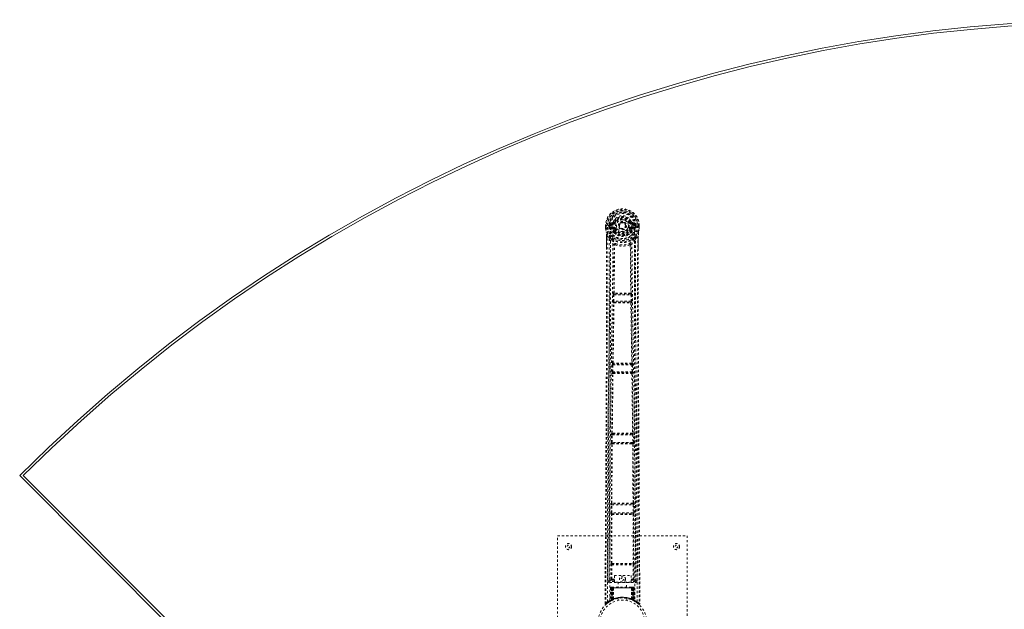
# Model space of a CAD drawing. Header units: inches. Extents: x 15 to 117, y 35 to 81.
# Tile 2 of 5: x 15 to 61, y 54 to 81. Entities that reach past the tile are written whole.
import ezdxf

# ---------------------------------------------------------------- set-up
doc = ezdxf.new("R2010")
doc.units = ezdxf.units.IN
doc.header["$MEASUREMENT"] = 0
doc.linetypes.add('SLD-Dashed', pattern=[0.075, 0.05, -0.025])
doc.linetypes.add('SLD-Solid', pattern=[0])

msp = doc.modelspace()

# ---------------------------------------------------------------- linework, layer by layer
at = {"color": 7, "linetype": 'SLD-Dashed', "lineweight": 0}
for p, q in [((42.506, 71.779), (42.506, 71.702)), ((42.51, 71.779), (42.506, 71.779)), ((42.506, 71.701), (42.506, 71.702)), ((42.507, 71.78), (42.507, 71.7)), ((42.507, 71.655), (42.507, 71.65)), ((42.563, 71.779), (42.51, 71.779)), ((42.535, 71.779), (42.536, 71.702)), ((42.586, 71.779), (42.563, 71.779)), ((42.731, 71.78), (42.586, 71.779)), ((42.657, 71.707), (42.657, 71.779)), ((42.687, 71.707), (42.657, 71.706)), ((42.657, 71.706), (42.657, 71.707)), ((42.692, 71.779), (42.686, 71.779)), ((42.686, 71.779), (42.687, 71.708)), ((42.687, 71.707), (42.693, 71.687)), ((42.692, 71.703), (42.692, 71.779)), ((42.693, 71.687), (42.692, 71.703)), ((42.699, 71.665), (42.701, 71.661)), ((42.702, 71.661), (42.711, 71.651)), ((42.828, 71.926), (42.71, 71.902)), ((42.827, 71.63), (42.711, 71.651)), ((42.727, 71.714), (42.727, 71.684)), ((42.727, 71.714), (42.856, 71.714)), ((42.856, 71.659), (42.727, 71.684)), ((42.727, 71.684), (42.856, 71.684)), ((42.731, 71.78), (42.731, 71.78)), ((42.74, 71.866), (42.856, 71.886)), ((42.74, 71.866), (42.74, 71.836)), ((42.856, 71.866), (42.74, 71.866)), ((42.856, 71.836), (42.74, 71.836)), ((42.856, 71.886), (42.856, 71.866)), ((42.856, 71.836), (42.856, 71.866)), ((42.856, 71.714), (42.856, 71.684)), ((42.856, 71.659), (42.856, 71.684)), ((42.911, 71.618), (42.9, 71.637)), ((42.938, 71.629), (42.911, 71.618)), ((42.911, 71.618), (42.952, 71.531)), ((42.916, 71.93), (42.938, 71.92)), ((43.441, 71.785), (43.442, 71.775)), ((43.442, 71.775), (43.441, 71.76)), ((43.618, 71.531), (43.659, 71.618)), ((43.632, 71.92), (43.654, 71.93)), ((43.659, 71.618), (43.632, 71.629)), ((43.709, 71.953), (43.654, 71.93)), ((43.654, 71.93), (43.657, 71.923)), ((43.672, 71.514), (43.716, 71.607)), ((43.714, 71.886), (43.83, 71.866)), ((43.714, 71.886), (43.714, 71.866)), ((43.83, 71.866), (43.714, 71.866)), ((43.714, 71.836), (43.714, 71.866)), ((43.83, 71.836), (43.714, 71.836)), ((43.714, 71.714), (43.714, 71.684)), ((43.714, 71.714), (43.843, 71.714)), ((43.843, 71.684), (43.714, 71.659)), ((43.714, 71.659), (43.714, 71.684)), ((43.714, 71.684), (43.843, 71.684)), ((43.861, 71.902), (43.742, 71.926)), ((43.743, 71.63), (43.859, 71.651)), ((43.83, 71.836), (43.83, 71.866)), ((43.839, 71.78), (43.839, 71.78)), ((43.839, 71.78), (44.008, 71.779)), ((43.843, 71.684), (43.843, 71.714)), ((43.869, 71.662), (43.859, 71.651)), ((43.859, 71.651), (43.859, 71.651)), ((43.859, 71.651), (43.859, 71.651)), ((43.869, 71.662), (43.872, 71.665)), ((43.869, 71.662), (43.869, 71.662)), ((43.878, 71.703), (43.879, 71.779)), ((43.883, 71.707), (43.878, 71.687)), ((43.878, 71.687), (43.878, 71.703)), ((43.879, 71.779), (43.884, 71.779)), ((43.879, 71.779), (43.879, 71.779)), ((43.883, 71.707), (43.88, 71.681)), ((43.884, 71.708), (43.884, 71.779)), ((43.913, 71.706), (43.884, 71.707)), ((43.914, 71.779), (43.913, 71.706)), ((43.913, 71.706), (43.913, 71.706)), ((44.008, 71.779), (44.061, 71.779)), ((44.035, 71.702), (44.035, 71.779)), ((44.065, 71.779), (44.061, 71.779)), ((44.063, 71.701), (44.063, 71.78)), ((44.063, 71.655), (44.063, 71.65)), ((44.065, 71.779), (44.064, 71.701)), ((44.064, 71.701), (44.064, 71.701)), ((42.538, 71.478), (42.535, 71.495)), ((42.549, 70.674), (42.549, 71.282)), ((42.579, 71.281), (42.675, 71.166)), ((42.899, 71.476), (42.899, 71.514)), ((42.915, 71.433), (42.903, 71.452)), ((42.922, 71.517), (42.922, 71.479)), ((43.648, 71.479), (43.648, 71.517)), ((43.667, 71.452), (43.655, 71.433)), ((43.672, 71.476), (43.672, 71.514)), ((43.895, 71.166), (43.992, 71.281)), ((44.021, 71.282), (44.021, 70.707)), ((42.878, 68.65), (42.898, 70.87)), ((42.894, 70.887), (42.894, 70.887)), ((42.901, 68.653), (42.921, 70.873)), ((42.921, 70.874), (42.921, 70.873)), ((43.649, 70.873), (43.649, 70.874)), ((43.649, 70.873), (43.669, 68.653)), ((43.693, 68.65), (43.673, 70.87)), ((43.677, 70.887), (43.677, 70.888)), ((42.852, 68.279), (42.86, 68.574)), ((42.86, 68.574), (42.862, 68.602)), ((42.874, 68.649), (42.878, 68.65)), ((42.882, 68.279), (42.89, 68.573)), ((42.89, 68.573), (43.68, 68.573)), ((42.903, 68.618), (42.907, 68.619)), ((43.667, 68.618), (42.903, 68.618)), ((43.663, 68.647), (43.663, 68.647)), ((43.663, 68.619), (43.667, 68.618)), ((43.68, 68.573), (43.688, 68.279)), ((43.697, 68.649), (43.693, 68.65)), ((43.71, 68.574), (43.708, 68.602)), ((43.718, 68.279), (43.71, 68.574)), ((42.872, 68.201), (42.861, 68.205)), ((43.688, 68.279), (42.882, 68.279)), ((42.901, 68.23), (42.89, 68.234)), ((42.89, 68.234), (43.68, 68.234)), ((43.68, 68.234), (43.669, 68.23)), ((43.67, 68.207), (43.67, 68.207)), ((43.699, 68.201), (43.709, 68.205)), ((42.811, 65.013), (42.819, 65.34)), ((42.828, 65.415), (42.831, 65.416)), ((42.841, 65.012), (42.848, 65.34)), ((42.848, 65.34), (43.722, 65.34)), ((42.858, 65.384), (42.86, 65.386)), ((43.712, 65.384), (42.858, 65.384)), ((43.71, 65.386), (43.712, 65.384)), ((43.722, 65.34), (43.729, 65.012)), ((43.742, 65.415), (43.74, 65.416)), ((43.759, 65.013), (43.752, 65.34)), ((42.792, 62.178), (42.824, 64.935)), ((42.814, 62.18), (42.846, 64.937)), ((42.824, 64.935), (42.817, 64.938)), ((43.729, 65.012), (42.841, 65.012)), ((42.854, 64.964), (42.847, 64.967)), ((42.847, 64.967), (43.723, 64.967)), ((43.723, 64.967), (43.717, 64.964)), ((43.724, 64.937), (43.756, 62.18)), ((43.747, 64.935), (43.753, 64.938)), ((43.778, 62.178), (43.747, 64.935)), ((42.777, 61.75), (42.782, 62.103)), ((42.79, 62.178), (42.792, 62.178)), ((42.807, 61.75), (42.812, 62.102)), ((42.812, 62.102), (43.758, 62.102)), ((42.82, 62.147), (42.822, 62.148)), ((43.75, 62.147), (42.82, 62.147)), ((42.826, 62.148), (42.826, 62.148)), ((43.744, 62.148), (43.744, 62.148)), ((43.749, 62.148), (43.75, 62.147)), ((43.758, 62.102), (43.764, 61.75)), ((43.78, 62.178), (43.778, 62.178)), ((43.793, 61.75), (43.788, 62.103)), ((42.773, 58.937), (42.787, 61.673)), ((42.787, 61.673), (42.783, 61.675)), ((42.794, 58.938), (42.81, 61.674)), ((43.764, 61.75), (42.807, 61.75)), ((42.817, 61.702), (42.813, 61.705)), ((42.813, 61.705), (43.758, 61.705)), ((42.821, 61.702), (42.821, 61.702)), ((43.749, 61.702), (43.749, 61.702)), ((43.758, 61.705), (43.753, 61.702)), ((43.761, 61.674), (43.776, 58.938)), ((43.783, 61.673), (43.787, 61.675)), ((43.798, 58.937), (43.783, 61.673)), ((42.76, 58.491), (42.763, 58.861)), ((42.763, 58.861), (42.793, 58.861)), ((42.771, 58.936), (42.773, 58.937)), ((42.79, 58.491), (42.793, 58.861)), ((42.793, 58.861), (43.778, 58.861)), ((42.801, 58.906), (42.802, 58.907)), ((43.769, 58.906), (42.801, 58.906)), ((42.807, 58.907), (42.807, 58.907)), ((43.764, 58.907), (43.764, 58.907)), ((43.768, 58.907), (43.769, 58.906)), ((43.778, 58.861), (43.78, 58.491)), ((43.799, 58.936), (43.798, 58.937)), ((43.81, 58.491), (43.807, 58.861)), ((42.771, 58.414), (42.767, 58.416)), ((42.769, 56.157), (42.771, 58.414)), ((43.78, 58.491), (42.79, 58.491)), ((42.791, 56.158), (42.793, 58.415)), ((42.801, 58.444), (42.797, 58.446)), ((42.797, 58.446), (43.773, 58.446)), ((42.805, 58.443), (42.805, 58.443)), ((43.766, 58.443), (43.765, 58.443)), ((43.773, 58.446), (43.769, 58.444)), ((43.777, 58.415), (43.779, 56.158)), ((43.799, 58.414), (43.803, 58.416)), ((43.801, 56.157), (43.799, 58.414)), ((40.285, 57.426), (46.285, 57.426)), ((40.285, 49.426), (40.285, 57.426)), ((46.285, 57.426), (46.285, 49.426)), ((42.759, 55.422), (42.76, 56.082)), ((42.769, 56.157), (42.769, 56.157)), ((42.788, 55.422), (42.79, 56.082)), ((42.79, 56.082), (43.78, 56.082)), ((42.798, 56.127), (42.799, 56.127)), ((42.798, 56.127), (43.772, 56.127)), ((43.772, 56.127), (43.772, 56.127)), ((43.78, 56.082), (43.782, 55.422)), ((43.802, 56.157), (43.801, 56.157)), ((43.812, 55.422), (43.81, 56.082)), ((42.605, 55.351), (42.665, 55.35)), ((42.665, 55.354), (42.665, 55.353)), ((42.665, 55.35), (42.667, 55.339)), ((42.666, 55.349), (42.667, 55.339)), ((42.695, 55.32), (42.695, 55.26)), ((42.917, 55.32), (42.695, 55.32)), ((42.695, 55.26), (43.876, 55.26)), ((42.787, 55.377), (42.917, 55.377)), ((42.917, 55.422), (42.788, 55.422)), ((42.917, 55.597), (43.686, 55.597)), ((42.917, 55.283), (42.917, 55.597)), ((43.686, 55.283), (42.917, 55.283)), ((43.09, 55.283), (43.09, 55.051)), ((43.48, 55.051), (43.48, 55.283)), ((43.686, 55.597), (43.686, 55.283)), ((43.686, 55.422), (43.782, 55.422)), ((43.686, 55.377), (43.784, 55.377)), ((43.876, 55.32), (43.686, 55.32)), ((43.876, 55.26), (43.876, 55.32)), ((43.903, 55.339), (43.905, 55.349)), ((43.904, 55.339), (43.906, 55.35)), ((43.905, 55.353), (43.905, 55.354)), ((43.906, 55.35), (43.966, 55.351)), ((42.738, 55.022), (42.717, 54.416)), ((42.752, 55.022), (42.731, 54.424)), ((42.752, 55.022), (42.738, 55.022)), ((42.738, 55.022), (42.777, 55.022)), ((42.771, 55.025), (42.75, 54.431)), ((42.77, 55.022), (42.75, 54.435)), ((42.837, 55.022), (42.77, 55.022)), ((42.777, 54.464), (42.777, 55.022)), ((42.777, 55.022), (43.793, 55.022)), ((42.791, 55.051), (42.782, 55.051)), ((42.791, 55.022), (42.79, 54.471)), ((43.78, 55.022), (42.791, 55.022)), ((42.854, 55.051), (42.8, 55.051)), ((42.809, 55.022), (42.809, 54.48)), ((42.809, 55.022), (43.761, 55.022)), ((42.818, 54.47), (42.837, 55.022)), ((42.838, 55.022), (42.819, 54.471)), ((42.837, 55.022), (42.838, 55.022)), ((42.86, 54.498), (42.866, 55.022)), ((42.869, 55.022), (42.864, 54.5)), ((42.869, 55.022), (42.866, 55.022)), ((42.875, 55.051), (42.868, 55.051)), ((43.702, 55.022), (42.869, 55.022)), ((43.694, 55.051), (42.876, 55.051)), ((43.702, 55.051), (43.695, 55.051)), ((43.706, 54.5), (43.702, 55.022)), ((43.705, 55.022), (43.702, 55.022)), ((43.705, 55.022), (43.71, 54.498)), ((43.77, 55.051), (43.716, 55.051)), ((43.751, 54.471), (43.732, 55.022)), ((43.732, 55.022), (43.733, 55.022)), ((43.733, 55.022), (43.752, 54.47)), ((43.8, 55.022), (43.733, 55.022)), ((43.761, 54.48), (43.761, 55.022)), ((43.789, 55.051), (43.779, 55.051)), ((43.78, 55.022), (43.78, 54.471)), ((43.78, 55.022), (43.819, 55.022)), ((43.793, 55.022), (43.794, 54.464)), ((43.82, 54.431), (43.8, 55.025)), ((43.8, 55.022), (43.821, 54.435)), ((43.819, 55.022), (43.839, 54.424)), ((43.832, 55.022), (43.819, 55.022)), ((43.832, 55.022), (43.853, 54.416)), ((42.478, 54.284), (42.508, 54.284)), ((42.632, 54.345), (42.528, 54.262)), ((42.617, 54.334), (42.636, 54.349)), ((42.741, 54.413), (42.639, 54.349)), ((42.703, 54.391), (42.716, 54.399)), ((42.717, 54.416), (42.731, 54.424)), ((42.734, 54.41), (42.801, 54.444)), ((42.75, 54.435), (42.818, 54.47)), ((42.789, 54.439), (42.777, 54.464)), ((42.801, 54.444), (42.802, 54.445)), ((42.805, 54.446), (42.803, 54.445)), ((42.821, 54.453), (42.809, 54.48)), ((42.819, 54.471), (42.818, 54.47)), ((42.85, 54.464), (42.819, 54.45)), ((42.86, 54.498), (42.864, 54.5)), ((43.085, 54.533), (43.085, 54.437)), ((43.485, 54.437), (43.485, 54.533)), ((43.702, 54.473), (43.708, 54.471)), ((43.706, 54.5), (43.71, 54.498)), ((43.761, 54.48), (43.749, 54.453)), ((43.752, 54.47), (43.751, 54.471)), ((43.752, 54.47), (43.821, 54.435)), ((43.766, 54.446), (43.768, 54.445)), ((43.768, 54.445), (43.769, 54.444)), ((43.769, 54.444), (43.836, 54.41)), ((43.779, 54.44), (43.781, 54.439)), ((43.839, 54.424), (43.853, 54.416)), ((43.848, 54.404), (43.862, 54.396)), ((43.854, 54.399), (43.868, 54.391))]:
    msp.add_line(p, q, dxfattribs=at)
at = {"color": 7, "linetype": 'SLD-Solid', "lineweight": 15}
for p, q in [((15.373, 60.213), (40.653, 34.934)), ((15.541, 60.213), (40.653, 35.1)), ((15.541, 60.213), (40.653, 35.1))]:
    msp.add_line(p, q, dxfattribs=at)
at = {"color": 7, "linetype": 'SLD-Dashed', "lineweight": 0, "flags": 128}
for points in [[(43.722, 71.797), (43.715, 71.877), (43.691, 71.953), (43.65, 72.024), (43.595, 72.085), (43.528, 72.135), (43.452, 72.171), (43.37, 72.193), (43.285, 72.201), (43.2, 72.193), (43.119, 72.171), (43.043, 72.135), (42.976, 72.085), (42.92, 72.024), (42.879, 71.953), (42.855, 71.877), (42.848, 71.797)], [(42.506, 71.779), (42.505, 71.779), (42.506, 71.779), (42.509, 71.779), (42.512, 71.779), (42.517, 71.779), (42.523, 71.779), (42.529, 71.779), (42.535, 71.779)], [(42.536, 71.702), (42.529, 71.701), (42.523, 71.701), (42.518, 71.701), (42.513, 71.701), (42.509, 71.701), (42.507, 71.702), (42.506, 71.702), (42.506, 71.702)], [(42.536, 71.702), (42.534, 71.697), (42.526, 71.686), (42.524, 71.682), (42.523, 71.677), (42.523, 71.672), (42.522, 71.67), (42.52, 71.669), (42.517, 71.667), (42.513, 71.666), (42.512, 71.665), (42.511, 71.664), (42.511, 71.66), (42.51, 71.651), (42.509, 71.65), (42.509, 71.649), (42.508, 71.649), (42.507, 71.65)], [(42.507, 71.655), (42.52, 71.566), (42.535, 71.495)], [(42.507, 71.65), (42.521, 71.558), (42.537, 71.485)], [(42.597, 54.378), (42.595, 56.821), (42.599, 59.263), (42.613, 61.703), (42.638, 64.141), (42.666, 66.055), (42.696, 67.966), (42.721, 69.875), (42.731, 71.78)], [(42.687, 71.707), (42.687, 71.707), (42.687, 71.707)], [(42.692, 71.703), (42.709, 71.711), (42.727, 71.714)], [(42.74, 71.836), (42.717, 71.84), (42.697, 71.853)], [(42.706, 54.433), (42.703, 56.871), (42.708, 59.307), (42.723, 61.742), (42.751, 64.175), (42.781, 66.084), (42.813, 67.991), (42.839, 69.896), (42.848, 71.797)], [(42.854, 71.607), (42.841, 71.624), (42.827, 71.63)], [(42.899, 71.514), (42.876, 71.556), (42.854, 71.607)], [(42.966, 71.909), (42.961, 71.911), (42.956, 71.913), (42.951, 71.915), (42.947, 71.917), (42.943, 71.918), (42.941, 71.919), (42.939, 71.92), (42.938, 71.92)], [(42.966, 71.641), (42.961, 71.639), (42.956, 71.637), (42.951, 71.635), (42.947, 71.633), (42.943, 71.631), (42.941, 71.63), (42.939, 71.63), (42.938, 71.629)], [(43.604, 71.909), (43.609, 71.911), (43.615, 71.913), (43.619, 71.915), (43.623, 71.917), (43.627, 71.918), (43.629, 71.919), (43.631, 71.92), (43.632, 71.92)], [(43.604, 71.641), (43.609, 71.639), (43.615, 71.637), (43.619, 71.635), (43.623, 71.633), (43.627, 71.631), (43.629, 71.63), (43.631, 71.63), (43.632, 71.629)], [(43.716, 71.607), (43.729, 71.624), (43.743, 71.63)], [(43.722, 71.797), (43.732, 69.861), (43.759, 67.922), (43.791, 65.98), (43.821, 64.036), (43.844, 62.09), (43.861, 59.539), (43.867, 56.987), (43.864, 54.433)], [(43.873, 71.853), (43.854, 71.84), (43.83, 71.836)], [(43.973, 54.378), (43.976, 56.821), (43.972, 59.263), (43.958, 61.703), (43.932, 64.141), (43.904, 66.055), (43.874, 67.966), (43.849, 69.875), (43.839, 71.78)], [(43.843, 71.714), (43.861, 71.711), (43.878, 71.703)], [(43.884, 71.707), (43.883, 71.707), (43.883, 71.707)], [(44.034, 71.485), (44.05, 71.558), (44.063, 71.65)], [(44.035, 71.779), (44.042, 71.779), (44.048, 71.779), (44.053, 71.779), (44.058, 71.779), (44.062, 71.779), (44.064, 71.779), (44.065, 71.779), (44.065, 71.779)], [(44.035, 71.702), (44.041, 71.702), (44.047, 71.701), (44.053, 71.701), (44.057, 71.701), (44.061, 71.702), (44.063, 71.702), (44.064, 71.702), (44.064, 71.701)], [(44.063, 71.65), (44.062, 71.649), (44.062, 71.649), (44.061, 71.649), (44.06, 71.651), (44.06, 71.66), (44.059, 71.663), (44.058, 71.665), (44.057, 71.666), (44.053, 71.667), (44.051, 71.667), (44.05, 71.668), (44.049, 71.67), (44.047, 71.677), (44.046, 71.682), (44.044, 71.686), (44.038, 71.693), (44.036, 71.697), (44.035, 71.702)], [(44.063, 71.655), (44.051, 71.566), (44.035, 71.495)], [(42.508, 54.284), (42.514, 55.219), (42.52, 56.191), (42.526, 57.2), (42.531, 57.968), (42.531, 58.071), (42.532, 58.173), (42.533, 58.276), (42.533, 58.379), (42.534, 58.483), (42.535, 58.607), (42.537, 58.974), (42.539, 59.309), (42.541, 59.612), (42.543, 59.884), (42.546, 60.391), (42.548, 60.836), (42.552, 61.493), (42.556, 62.093), (42.559, 62.634), (42.563, 63.242), (42.566, 63.862), (42.572, 65.06), (42.577, 66.336), (42.581, 67.568), (42.583, 68.809), (42.582, 70.059), (42.579, 71.281)], [(42.535, 71.495), (42.535, 71.49), (42.537, 71.485)], [(42.717, 71.206), (42.617, 71.329), (42.537, 71.485)], [(42.549, 71.282), (42.549, 71.281), (42.55, 71.281), (42.552, 71.281), (42.556, 71.281), (42.56, 71.281), (42.566, 71.281), (42.572, 71.281), (42.579, 71.281)], [(42.551, 71.281), (42.552, 71.003), (42.552, 70.764), (42.553, 70.674)], [(42.675, 71.166), (42.676, 70.408), (42.677, 69.614), (42.676, 68.783), (42.674, 67.917), (42.672, 67.066), (42.669, 66.348), (42.666, 65.663), (42.662, 64.927), (42.658, 64.141), (42.657, 63.9), (42.655, 63.654), (42.654, 63.404), (42.653, 63.186), (42.652, 63.009), (42.651, 62.824), (42.649, 62.63), (42.648, 62.427), (42.646, 62.018), (42.643, 61.578), (42.64, 61.106), (42.64, 61.013), (42.639, 60.99), (42.639, 60.973), (42.639, 60.95), (42.639, 60.921), (42.639, 60.885), (42.638, 60.844), (42.638, 60.697), (42.636, 60.504), (42.635, 60.303), (42.634, 60.069), (42.632, 59.801), (42.631, 59.686), (42.63, 59.566), (42.63, 59.441), (42.629, 59.311), (42.628, 59.228), (42.628, 59.148), (42.623, 58.313), (42.618, 57.509), (42.613, 56.747), (42.609, 56.027), (42.605, 55.351)], [(42.903, 71.452), (42.903, 71.453), (42.899, 71.476)], [(42.915, 71.433), (42.993, 71.367), (43.046, 71.337)], [(43.524, 71.338), (43.577, 71.367), (43.655, 71.433)], [(43.672, 71.476), (43.667, 71.453), (43.667, 71.452)], [(44.034, 71.485), (43.953, 71.329), (43.853, 71.206)], [(43.966, 55.351), (43.962, 55.962), (43.958, 56.609), (43.954, 57.291), (43.95, 58.008), (43.945, 58.75), (43.944, 58.85), (43.944, 58.95), (43.943, 59.051), (43.942, 59.152), (43.942, 59.255), (43.941, 59.383), (43.939, 59.768), (43.936, 60.111), (43.935, 60.411), (43.933, 60.67), (43.932, 60.812), (43.931, 60.937), (43.931, 61.045), (43.93, 61.136), (43.93, 61.209), (43.929, 61.266), (43.928, 61.396), (43.927, 61.571), (43.924, 62.093), (43.921, 62.575), (43.92, 62.805), (43.919, 63.024), (43.917, 63.233), (43.916, 63.493), (43.914, 63.755), (43.913, 64.011), (43.911, 64.26), (43.906, 65.379), (43.9, 66.569), (43.897, 67.709), (43.894, 68.864), (43.894, 70.028), (43.895, 71.166)], [(43.992, 71.281), (43.988, 69.945), (43.988, 68.591), (43.99, 67.213), (43.995, 65.887), (44.001, 64.521), (44.008, 63.155), (44.016, 61.855), (44.023, 60.701), (44.028, 59.895), (44.036, 58.57), (44.043, 57.428), (44.05, 56.338), (44.056, 55.29), (44.062, 54.284)], [(44.021, 71.282), (44.022, 71.281), (44.02, 71.281), (44.018, 71.281), (44.014, 71.281), (44.01, 71.281), (44.005, 71.281), (43.998, 71.281), (43.992, 71.281)], [(44.018, 70.707), (44.018, 70.95), (44.02, 71.281)], [(44.03, 71.451), (44.025, 71.397), (44.021, 71.282)], [(44.035, 71.495), (44.032, 71.475), (44.03, 71.451)], [(44.034, 71.485), (44.035, 71.49), (44.035, 71.495)], [(42.478, 54.284), (42.504, 58.534), (42.53, 62.783), (42.549, 67.033), (42.549, 70.674)], [(42.735, 71.054), (42.732, 67.129), (42.713, 63.203), (42.689, 59.277), (42.665, 55.35)], [(42.894, 70.887), (42.809, 70.966), (42.735, 71.054)], [(42.813, 71.118), (42.822, 71.11), (42.828, 71.103)], [(42.941, 70.893), (42.937, 70.903), (42.93, 70.91), (42.922, 70.915), (42.914, 70.916), (42.907, 70.913), (42.9, 70.907), (42.896, 70.898), (42.894, 70.887)], [(43.677, 70.887), (43.675, 70.898), (43.67, 70.907), (43.664, 70.913), (43.656, 70.916), (43.648, 70.915), (43.64, 70.91), (43.634, 70.903), (43.629, 70.893)], [(43.677, 70.888), (43.762, 70.966), (43.836, 71.054)], [(43.758, 71.118), (43.748, 71.11), (43.743, 71.103)], [(43.906, 55.35), (43.882, 59.277), (43.857, 63.203), (43.839, 67.129), (43.836, 71.054)], [(44.021, 70.707), (44.021, 67.033), (44.04, 62.783), (44.066, 58.534), (44.092, 54.284)], [(42.86, 68.574), (42.864, 68.574), (42.87, 68.574), (42.88, 68.573), (42.89, 68.573)], [(42.901, 68.653), (42.895, 68.649), (42.89, 68.644), (42.888, 68.639), (42.888, 68.633), (42.89, 68.627), (42.894, 68.623), (42.9, 68.62), (42.907, 68.619)], [(42.901, 68.653), (42.903, 68.649), (42.905, 68.648), (42.906, 68.648), (42.907, 68.647)], [(43.663, 68.619), (43.67, 68.62), (43.676, 68.623), (43.68, 68.627), (43.682, 68.633), (43.682, 68.639), (43.68, 68.644), (43.676, 68.649), (43.669, 68.653)], [(43.663, 68.647), (43.664, 68.648), (43.665, 68.648), (43.667, 68.649), (43.669, 68.653)], [(43.68, 68.573), (43.69, 68.573), (43.7, 68.574), (43.707, 68.574), (43.71, 68.574)], [(42.831, 65.416), (42.851, 66.809), (42.872, 68.201)], [(42.852, 68.279), (42.854, 68.279), (42.856, 68.279), (42.859, 68.279), (42.862, 68.279), (42.867, 68.279), (42.872, 68.279), (42.877, 68.279), (42.882, 68.279)], [(42.853, 65.418), (42.874, 66.811), (42.895, 68.203)], [(42.901, 68.23), (42.895, 68.229), (42.89, 68.227), (42.886, 68.223), (42.884, 68.219), (42.884, 68.215), (42.886, 68.21), (42.89, 68.206), (42.895, 68.203)], [(42.9, 68.207), (42.899, 68.207), (42.898, 68.207), (42.897, 68.206), (42.895, 68.203)], [(43.675, 68.203), (43.681, 68.206), (43.684, 68.21), (43.686, 68.215), (43.686, 68.219), (43.684, 68.223), (43.68, 68.227), (43.675, 68.229), (43.669, 68.23)], [(43.675, 68.203), (43.696, 66.811), (43.717, 65.418)], [(43.688, 68.279), (43.694, 68.279), (43.699, 68.279), (43.704, 68.279), (43.708, 68.279), (43.712, 68.279), (43.715, 68.279), (43.717, 68.279), (43.718, 68.279)], [(43.74, 65.416), (43.719, 66.809), (43.699, 68.201)], [(42.819, 65.359), (42.819, 65.355), (42.821, 65.34)], [(42.819, 65.34), (42.821, 65.34), (42.828, 65.34), (42.838, 65.34), (42.848, 65.34)], [(42.853, 65.418), (42.847, 65.414), (42.843, 65.41), (42.841, 65.404), (42.841, 65.399), (42.843, 65.393), (42.847, 65.389), (42.853, 65.386), (42.86, 65.386)], [(43.71, 65.386), (43.717, 65.386), (43.723, 65.389), (43.727, 65.393), (43.73, 65.399), (43.73, 65.404), (43.727, 65.41), (43.723, 65.414), (43.717, 65.418)], [(43.711, 65.413), (43.712, 65.413), (43.713, 65.413), (43.715, 65.415), (43.717, 65.418)], [(43.722, 65.34), (43.732, 65.34), (43.742, 65.34), (43.749, 65.34), (43.752, 65.34)], [(43.75, 65.34), (43.751, 65.355), (43.751, 65.359)], [(42.811, 65.013), (42.812, 65.013), (42.814, 65.013), (42.817, 65.013), (42.821, 65.013), (42.825, 65.013), (42.83, 65.012), (42.836, 65.012), (42.841, 65.012)], [(42.854, 64.964), (42.847, 64.963), (42.842, 64.961), (42.838, 64.958), (42.835, 64.953), (42.835, 64.949), (42.837, 64.944), (42.841, 64.94), (42.846, 64.937)], [(42.852, 64.941), (42.851, 64.941), (42.85, 64.941), (42.848, 64.94), (42.846, 64.937)], [(43.724, 64.937), (43.729, 64.94), (43.733, 64.944), (43.735, 64.949), (43.735, 64.953), (43.733, 64.958), (43.729, 64.961), (43.723, 64.963), (43.717, 64.964)], [(43.729, 65.012), (43.735, 65.012), (43.74, 65.012), (43.745, 65.013), (43.749, 65.013), (43.753, 65.013), (43.756, 65.013), (43.758, 65.013), (43.759, 65.013)], [(42.782, 62.103), (42.785, 62.103), (42.792, 62.102), (42.801, 62.102), (42.812, 62.102)], [(42.783, 62.122), (42.783, 62.116), (42.784, 62.103)], [(42.814, 62.18), (42.808, 62.176), (42.804, 62.172), (42.802, 62.166), (42.802, 62.161), (42.804, 62.156), (42.809, 62.151), (42.815, 62.149), (42.822, 62.148)], [(42.814, 62.18), (42.816, 62.176), (42.818, 62.175), (42.819, 62.175), (42.82, 62.175)], [(43.749, 62.148), (43.756, 62.149), (43.762, 62.151), (43.766, 62.156), (43.769, 62.161), (43.769, 62.166), (43.767, 62.172), (43.762, 62.176), (43.756, 62.18)], [(43.751, 62.175), (43.752, 62.175), (43.753, 62.175), (43.754, 62.176), (43.756, 62.18)], [(43.758, 62.102), (43.769, 62.102), (43.779, 62.102), (43.785, 62.103), (43.788, 62.103)], [(43.786, 62.103), (43.787, 62.116), (43.787, 62.122)], [(42.777, 61.75), (42.778, 61.75), (42.78, 61.75), (42.783, 61.75), (42.787, 61.75), (42.791, 61.75), (42.796, 61.75), (42.801, 61.75), (42.807, 61.75)], [(42.817, 61.702), (42.811, 61.701), (42.805, 61.699), (42.801, 61.696), (42.799, 61.691), (42.799, 61.686), (42.8, 61.682), (42.804, 61.677), (42.809, 61.674)], [(42.815, 61.679), (42.814, 61.678), (42.813, 61.678), (42.812, 61.677), (42.809, 61.674)], [(43.761, 61.674), (43.766, 61.677), (43.77, 61.682), (43.772, 61.686), (43.772, 61.691), (43.769, 61.696), (43.765, 61.699), (43.759, 61.701), (43.753, 61.702)], [(43.761, 61.674), (43.759, 61.677), (43.757, 61.678), (43.756, 61.678), (43.755, 61.679)], [(43.764, 61.75), (43.769, 61.75), (43.774, 61.75), (43.779, 61.75), (43.784, 61.75), (43.787, 61.75), (43.79, 61.75), (43.792, 61.75), (43.793, 61.75)], [(43.902, 55.921), (43.9, 56.364), (43.896, 56.934), (43.893, 57.466), (43.89, 57.958), (43.887, 58.404), (43.885, 58.812), (43.882, 59.182), (43.88, 59.515), (43.877, 59.97), (43.875, 60.266)], [(42.764, 58.877), (42.764, 58.873), (42.765, 58.861)], [(42.794, 58.938), (42.788, 58.935), (42.784, 58.93), (42.783, 58.925), (42.783, 58.919), (42.785, 58.914), (42.79, 58.91), (42.796, 58.908), (42.802, 58.907)], [(42.794, 58.938), (42.797, 58.935), (42.798, 58.934), (42.799, 58.933), (42.8, 58.933)], [(43.768, 58.907), (43.775, 58.908), (43.781, 58.91), (43.785, 58.914), (43.788, 58.919), (43.788, 58.925), (43.786, 58.93), (43.782, 58.935), (43.776, 58.938)], [(43.77, 58.933), (43.771, 58.933), (43.772, 58.934), (43.774, 58.935), (43.776, 58.938)], [(43.778, 58.861), (43.788, 58.861), (43.798, 58.861), (43.804, 58.861), (43.807, 58.861)], [(43.805, 58.861), (43.807, 58.873), (43.807, 58.877)], [(42.76, 58.491), (42.761, 58.491), (42.763, 58.491), (42.766, 58.491), (42.77, 58.491), (42.774, 58.491), (42.779, 58.491), (42.785, 58.491), (42.79, 58.491)], [(42.801, 58.444), (42.794, 58.443), (42.789, 58.441), (42.785, 58.437), (42.782, 58.432), (42.782, 58.428), (42.784, 58.423), (42.787, 58.418), (42.793, 58.415)], [(42.798, 58.419), (42.797, 58.419), (42.796, 58.419), (42.795, 58.418), (42.793, 58.415)], [(43.777, 58.415), (43.783, 58.418), (43.787, 58.423), (43.788, 58.428), (43.788, 58.432), (43.786, 58.437), (43.782, 58.441), (43.776, 58.443), (43.769, 58.444)], [(43.777, 58.415), (43.775, 58.418), (43.774, 58.419), (43.773, 58.419), (43.772, 58.419)], [(43.78, 58.491), (43.786, 58.491), (43.791, 58.491), (43.796, 58.491), (43.8, 58.491), (43.804, 58.491), (43.807, 58.491), (43.809, 58.491), (43.81, 58.491)], [(42.76, 56.082), (42.761, 56.082), (42.763, 56.082), (42.766, 56.082), (42.77, 56.082), (42.774, 56.082), (42.779, 56.082), (42.785, 56.082), (42.79, 56.082)], [(42.791, 56.158), (42.785, 56.154), (42.781, 56.15), (42.779, 56.145), (42.779, 56.14), (42.782, 56.135), (42.786, 56.131), (42.792, 56.128), (42.799, 56.127)], [(42.791, 56.158), (42.793, 56.155), (42.795, 56.154), (42.796, 56.153), (42.797, 56.153)], [(42.797, 56.153), (43.039, 56.153), (43.285, 56.153), (43.532, 56.153), (43.774, 56.153)], [(42.803, 56.128), (42.921, 56.128), (43.039, 56.128), (43.159, 56.128), (43.279, 56.128), (43.389, 56.128), (43.499, 56.128), (43.604, 56.128), (43.686, 56.128), (43.767, 56.128)], [(43.772, 56.127), (43.778, 56.128), (43.784, 56.131), (43.788, 56.135), (43.791, 56.14), (43.791, 56.145), (43.789, 56.15), (43.785, 56.155), (43.779, 56.158)], [(43.78, 56.082), (43.791, 56.082), (43.8, 56.082), (43.807, 56.082), (43.81, 56.082)], [(42.665, 55.35), (42.688, 55.379), (42.757, 55.407)], [(42.695, 55.32), (42.718, 55.349), (42.787, 55.377)], [(42.759, 55.422), (42.762, 55.422), (42.769, 55.422), (42.777, 55.422), (42.788, 55.422)], [(43.812, 55.422), (43.809, 55.422), (43.802, 55.422), (43.792, 55.422), (43.782, 55.422)], [(43.784, 55.377), (43.853, 55.349), (43.876, 55.32)], [(43.906, 55.35), (43.883, 55.379), (43.813, 55.407)], [(42.791, 55.022), (42.776, 55.022), (42.764, 55.022), (42.755, 55.022), (42.752, 55.022)], [(42.77, 55.022), (42.77, 55.022), (42.772, 55.022), (42.776, 55.022), (42.781, 55.022), (42.787, 55.022), (42.794, 55.022), (42.801, 55.022), (42.809, 55.022)], [(42.866, 55.022), (42.855, 55.022), (42.847, 55.022), (42.841, 55.022), (42.838, 55.022)], [(42.866, 55.022), (42.866, 55.028), (42.866, 55.033), (42.867, 55.038), (42.869, 55.042), (42.87, 55.046), (42.872, 55.049), (42.873, 55.05), (42.875, 55.051)], [(43.695, 55.051), (43.699, 55.049), (43.702, 55.042), (43.704, 55.033), (43.705, 55.022)], [(43.732, 55.022), (43.729, 55.022), (43.723, 55.022), (43.715, 55.022), (43.705, 55.022)], [(43.761, 55.022), (43.769, 55.022), (43.777, 55.022), (43.784, 55.022), (43.79, 55.022), (43.795, 55.022), (43.798, 55.022), (43.8, 55.022), (43.8, 55.022)], [(43.793, 55.022), (43.808, 55.022), (43.821, 55.022), (43.826, 55.022), (43.829, 55.022), (43.832, 55.022)], [(42.773, 54.43), (42.781, 54.435), (42.788, 54.441)], [(42.862, 54.471), (42.863, 54.472), (42.864, 54.474), (42.865, 54.477), (42.864, 54.48), (42.864, 54.484), (42.863, 54.488), (42.862, 54.493), (42.86, 54.498)], [(43.708, 54.471), (43.707, 54.472), (43.706, 54.474), (43.706, 54.477), (43.706, 54.48), (43.706, 54.484), (43.707, 54.488), (43.708, 54.493), (43.71, 54.498)], [(43.868, 54.391), (43.866, 54.392), (43.866, 54.392)], [(44.044, 54.264), (44.051, 54.26), (44.059, 54.258), (44.067, 54.257), (44.075, 54.259), (44.082, 54.262), (44.087, 54.267), (44.091, 54.274), (44.092, 54.282)], [(44.092, 54.284), (44.092, 54.284), (44.09, 54.284), (44.083, 54.284), (44.074, 54.284), (44.068, 54.284), (44.062, 54.284)]]:
    msp.add_lwpolyline(points, dxfattribs=at)
at = {"color": 7, "linetype": 'SLD-Dashed', "lineweight": 0}
for centre, radius in [((43.285, 71.775), 0.7), ((43.285, 71.775), 0.69), ((43.285, 71.775), 0.623), ((43.285, 71.775), 0.32), ((43.285, 71.775), 0.275), ((43.285, 71.775), 0.188), ((43.285, 71.775), 0.157), ((43.285, 71.775), 0.142), ((43.285, 71.775), 0.14), ((43.285, 71.775), 0.138), ((40.785, 56.926), 0.141), ((45.785, 56.926), 0.141), ((40.785, 56.926), 0.0625), ((45.785, 56.926), 0.0625), ((43.285, 55.426), 0.141), ((43.285, 55.426), 0.0625), ((43.285, 53.426), 1.125), ((43.285, 53.426), 1.03)]:
    msp.add_circle(centre, radius, dxfattribs=at)
at = {"color": 7, "linetype": 'SLD-Solid', "lineweight": 15}
for radius, start, end in [(72, 45, 135), (71.882, 45.09414, 134.90586), (71.882, 45.09414, 134.90586)]:
    msp.add_arc((66.285, 9.301), radius, start, end, dxfattribs=at)
at = {"color": 7, "linetype": 'SLD-Dashed', "lineweight": 0}
for centre, radius, start, end in [((43.285, 71.775), 0.78, 0, 179.6863), ((43.285, 71.775), 0.78, 0.3208, 179.6784), ((43.285, 71.775), 0.75, 0.3209, 179.6791), ((43.285, 71.775), 0.629, 0.4094, 179.5861), ((43.285, 71.775), 0.599, 0.4095, 179.5861), ((43.285, 71.779), 0.554, 0.0502, 179.9569), ((43.285, 71.775), 0.459, 22.774, 157.226), ((43.285, 71.775), 0.4, 22.774, 157.226), ((43.285, 71.775), 0.376, 22.774, 157.226), ((43.285, 71.775), 0.346, 22.7741, 157.2259), ((43.285, 71.775), 0.275, 90.0003, 269.9997), ((43.285, 71.775), 0.275, 270.0001, 89.9999), ((42.941, 71.689), 0.435, 178.3329, 185.6199), ((43.333, 71.697), 0.827, 179.6606, 182.9089), ((43.285, 71.775), 0.788, 189.1184, 350.8816), ((43.285, 71.775), 0.753, 185.5813, 354.4206), ((43.285, 71.775), 0.632, 186.2982, 353.7018), ((43.285, 71.775), 0.602, 186.4998, 349.3934), ((43.285, 71.775), 0.593, 172.3909, 179.5868), ((42.767, 71.694), 0.0745, 185.4268, 203.3802), ((42.901, 71.826), 0.206, 158.3459, 172.3377), ((42.727, 71.653), 0.0305, 89.0097, 157.7916), ((43.148, 71.865), 0.491, 204.6706, 241.7223), ((42.739, 71.896), 0.0299, 167.894, 271.9501), ((43.088, 71.867), 0.435, 209.8474, 244.1934), ((42.846, 71.408), 0.389, 89.6792, 107.1663), ((42.857, 71.916), 0.0301, 162.3785, 268.5455), ((42.857, 71.629), 0.03, 91.1036, 179.1135), ((42.819, 71.97), 0.0456, 281.4005, 337.4265), ((42.885, 71.602), 0.031, 31.7518, 170.0607), ((42.851, 71.957), 0.0714, 274.7351, 337.1508), ((42.856, 71.955), 0.089, 270, 337.226), ((42.856, 71.955), 0.119, 269.9996, 337.2268), ((42.856, 71.595), 0.119, 22.7743, 90.0001), ((42.856, 71.595), 0.089, 22.774, 90), ((42.856, 71.605), 0.0543, 36.2285, 89.3779), ((40.909, 67.224), 5.116, 66.8945, 67.559), ((43.285, 71.775), 0.376, 202.774, 337.226), ((43.285, 71.775), 0.346, 202.774, 337.226), ((43.285, 71.775), 0.157, 245.0098, 290.1679), ((43.714, 71.955), 0.119, 202.7732, 270.0004), ((43.714, 71.595), 0.119, 89.9999, 157.2257), ((43.714, 71.955), 0.089, 202.774, 270), ((43.714, 71.595), 0.089, 90, 157.226), ((43.428, 71.86), 0.483, 297.9627, 335.8053), ((43.72, 71.958), 0.0716, 208.951, 265.1675), ((43.719, 71.595), 0.0647, 94.7235, 158.881), ((43.685, 71.602), 0.031, 10.0029, 148.1905), ((43.483, 71.867), 0.434, 295.7996, 330.1522), ((43.751, 71.97), 0.0457, 202.6662, 258.5108), ((43.713, 71.916), 0.0301, 271.4512, 17.6248), ((43.713, 71.629), 0.0299, 0.8846, 88.8984), ((43.729, 71.439), 0.358, 72.1178, 91.0922), ((43.831, 71.896), 0.0299, 268.0501, 12.1103), ((43.844, 71.653), 0.0305, 22.2008, 90.9935), ((43.669, 71.826), 0.206, 7.6674, 21.6541), ((43.771, 71.703), 0.107, 339.3746, 351.8072), ((43.285, 71.775), 0.593, 0.4056, 7.6091), ((48.406, 71.499), 4.348, 177.3273, 177.993), ((43.26, 71.696), 0.805, 357.0483, 0.3876), ((38.845, 70.617), 3.792, 10.0824, 13.2263), ((39.695, 71.195), 2.857, 1.729, 5.679), ((41.223, 71.305), 1.326, 359.0079, 7.5017), ((43.368, 70.488), 0.969, 132.1752, 135.6422), ((48.822, 74.372), 6.933, 207.5428, 208.5892), ((44.256, 72.78), 2.201, 225.6362, 229.0166), ((42.929, 71.511), 0.0305, 40.9402, 174.0444), ((42.92, 71.443), 0.0743, 88.1519, 106.3002), ((42.92, 71.404), 0.0746, 88.1562, 106.2361), ((42.958, 71.422), 0.0441, 127.046, 165.3962), ((42.955, 71.485), 0.0463, 93.6983, 135.7265), ((43.285, 71.785), 0.451, 216.3983, 323.6019), ((42.954, 71.479), 0.0316, 180.7128, 225.4099), ((43.285, 71.807), 0.498, 224.711, 315.2892), ((43.285, 71.77), 0.41, 215.7167, 324.3049), ((43.285, 71.742), 0.47, 239.4277, 300.6378), ((43.641, 71.511), 0.0305, 5.9551, 139.0128), ((43.615, 71.485), 0.0466, 44.3561, 86.1362), ((43.617, 71.479), 0.0316, 314.5886, 359.2886), ((43.612, 71.422), 0.0441, 14.606, 52.9492), ((43.651, 71.443), 0.0744, 73.7111, 91.8368), ((43.651, 71.404), 0.0746, 73.7655, 91.8365), ((42.319, 72.774), 2.194, 310.9774, 314.3691), ((37.748, 74.372), 6.933, 331.4108, 332.4572), ((43.199, 70.485), 0.973, 44.3651, 47.8174), ((47.73, 70.616), 3.797, 166.7763, 169.9162), ((47.117, 71.183), 3.099, 175.0405, 178.2133), ((42.795, 71.052), 0.0608, 58.0515, 177.8259), ((43.552, 71.611), 0.885, 215.0119, 229.1436), ((42.954, 70.884), 0.0608, 71.8528, 176.6896), ((42.87, 70.873), 0.0278, 354.3055, 31.8762), ((42.918, 70.798), 0.0746, 87.7909, 105.768), ((42.945, 70.869), 0.0249, 99.8105, 168.1869), ((43.027, 70.871), 0.0884, 127.1376, 165.7084), ((43.285, 71.792), 0.963, 249.0615, 290.948), ((43.285, 71.723), 0.841, 248.2527, 291.7506), ((43.018, 71.611), 0.885, 310.8578, 324.9878), ((43.616, 70.884), 0.0608, 3.3093, 108.1483), ((43.544, 70.871), 0.0884, 14.2838, 52.8741), ((43.624, 70.868), 0.026, 13.3927, 78.5618), ((43.652, 70.798), 0.0745, 74.2269, 92.2142), ((43.702, 70.872), 0.0299, 149.4854, 184.3593), ((43.775, 71.052), 0.0608, 2.1746, 121.9468), ((42.945, 68.606), 0.0829, 149.0815, 183.0394), ((42.904, 68.648), 0.0301, 178.5719, 269.1294), ((42.897, 68.576), 0.0768, 86.8787, 104.3989), ((42.908, 68.65), 0.0301, 178.5543, 269.0929), ((42.948, 68.58), 0.0589, 140.1582, 187.0155), ((43.286, 34.7), 33.949, 89.363, 90.6386), ((42.949, 68.641), 0.0426, 171.3798, 209.9064), ((42.912, 68.587), 0.0332, 89.4506, 98.2172), ((43.285, 34.831), 33.791, 89.368, 90.632), ((43.621, 68.641), 0.0426, 330.0936, 8.6202), ((43.658, 68.59), 0.0296, 81.239, 91.1003), ((43.662, 68.65), 0.0301, 270.9071, 1.4457), ((43.667, 68.648), 0.0301, 270.8762, 1.4236), ((43.622, 68.58), 0.0589, 352.9937, 39.8326), ((43.673, 68.576), 0.0768, 75.602, 93.1204), ((43.626, 68.606), 0.0829, 356.9584, 30.9214), ((43, 68.258), 0.149, 171.8562, 201.0465), ((42.891, 68.204), 0.0301, 90.7723, 178.1941), ((42.902, 68.2), 0.0301, 90.8012, 178.1034), ((42.891, 68.125), 0.0785, 86.9161, 103.9922), ((42.939, 68.266), 0.0582, 167.5431, 213.7677), ((42.933, 68.211), 0.0331, 146.3789, 187.045), ((43.286, 103.687), 35.482, 269.3769, 270.6206), ((42.905, 68.257), 0.0274, 261.8742, 270.2441), ((43.285, 101.629), 33.402, 269.3485, 270.6515), ((43.665, 68.255), 0.0253, 269.414, 278.477), ((43.637, 68.211), 0.0331, 352.97, 33.6061), ((43.669, 68.2), 0.0301, 1.8902, 89.2007), ((43.67, 68.201), 0.00598, 16.955, 83.8929), ((43.68, 68.125), 0.0785, 76.0056, 93.0822), ((43.631, 68.266), 0.0582, 326.2293, 12.4656), ((43.679, 68.204), 0.0301, 1.7912, 89.2424), ((43.57, 68.258), 0.149, 338.9516, 8.1493), ((43.01, 65.353), 0.192, 161.1643, 183.9023), ((42.858, 65.415), 0.0301, 178.8857, 269.4522), ((42.849, 65.333), 0.0848, 86.8358, 102.2575), ((42.861, 65.416), 0.0301, 178.893, 269.4217), ((42.922, 65.347), 0.0743, 149.6636, 185.7214), ((42.86, 65.42), 0.00679, 194.372, 264.5328), ((43.285, 31.527), 33.888, 89.2798, 90.7202), ((42.897, 65.407), 0.038, 170.8205, 213.5709), ((42.865, 65.361), 0.0251, 88.7942, 99.4774), ((43.285, 31.692), 33.697, 89.2857, 90.7143), ((43.674, 65.407), 0.038, 326.4355, 9.1825), ((43.706, 65.358), 0.0278, 81.0452, 90.6873), ((43.71, 65.416), 0.0301, 270.5702, 1.1152), ((43.712, 65.415), 0.0301, 270.56, 1.1022), ((43.648, 65.347), 0.0743, 354.2893, 30.3257), ((43.722, 65.333), 0.0847, 77.7406, 93.1651), ((43.561, 65.353), 0.192, 356.0969, 18.8366), ((43.008, 64.991), 0.198, 173.7089, 195.5647), ((42.847, 64.937), 0.0301, 90.5041, 178.4962), ((42.854, 64.934), 0.0301, 90.5288, 178.4511), ((42.842, 64.849), 0.0882, 87.0356, 101.7868), ((42.915, 64.999), 0.0748, 170.0491, 205.3146), ((42.883, 64.945), 0.0313, 143.2194, 187.6756), ((43.285, 100.039), 35.1, 269.2921, 270.7078), ((42.857, 64.988), 0.0244, 261.2, 270.3323), ((43.285, 98.343), 33.382, 269.2659, 270.7341), ((43.713, 64.988), 0.0242, 269.6507, 278.8272), ((43.688, 64.945), 0.0313, 352.3055, 36.7886), ((43.716, 64.934), 0.0301, 1.5399, 89.4757), ((43.718, 64.935), 0.00596, 15.8378, 84.2841), ((43.655, 64.999), 0.0749, 334.6908, 9.9456), ((43.723, 64.937), 0.0301, 1.4914, 89.5083), ((43.728, 64.849), 0.0881, 78.2094, 92.9674), ((43.562, 64.991), 0.198, 344.436, 6.2904), ((42.996, 62.117), 0.214, 163.546, 183.8236), ((42.82, 62.177), 0.0301, 179.3696, 269.5243), ((42.809, 62.076), 0.104, 87.5799, 99.7943), ((42.822, 62.178), 0.0301, 179.3657, 269.5199), ((42.894, 62.11), 0.0821, 153.4162, 185.7127), ((42.854, 62.169), 0.0351, 170.3171, 215.988), ((43.285, 28.193), 33.985, 89.2154, 90.7846), ((42.826, 62.124), 0.0245, 89.2864, 99.4962), ((43.285, 28.523), 33.628, 89.2179, 90.782), ((43.716, 62.169), 0.0351, 324.0126, 9.681), ((43.745, 62.124), 0.0246, 80.5301, 90.6919), ((43.748, 62.178), 0.0301, 270.4821, 0.6321), ((43.75, 62.177), 0.0301, 270.4758, 0.6348), ((43.677, 62.11), 0.0823, 354.3096, 26.5616), ((43.761, 62.076), 0.104, 80.2062, 92.4204), ((43.575, 62.117), 0.214, 356.1745, 16.4595), ((42.992, 61.729), 0.216, 174.5576, 194.5465), ((42.813, 61.675), 0.0301, 90.4531, 178.9517), ((42.818, 61.672), 0.0301, 90.4733, 178.9402), ((42.805, 61.563), 0.111, 87.8478, 99.2546), ((42.887, 61.737), 0.0814, 171.3766, 203.7107), ((42.845, 61.683), 0.0306, 141.6737, 188.4167), ((43.285, 96.651), 34.975, 269.2298, 270.7709), ((42.821, 61.723), 0.021, 260.3625, 270.6688), ((43.285, 95.096), 33.397, 269.2041, 270.7958), ((43.749, 61.723), 0.0209, 269.2989, 279.6653), ((43.725, 61.683), 0.0306, 351.5737, 38.3463), ((43.753, 61.672), 0.0301, 1.0508, 89.5358), ((43.683, 61.737), 0.0814, 336.2905, 8.6222), ((43.757, 61.675), 0.0301, 1.0476, 89.5476), ((43.765, 61.563), 0.111, 80.7436, 92.1532), ((43.578, 61.729), 0.216, 345.4542, 5.4418), ((42.968, 58.877), 0.205, 163.294, 184.4426), ((42.801, 58.936), 0.0301, 179.8085, 269.4982), ((42.79, 58.791), 0.147, 88.5228, 97.0038), ((42.803, 58.937), 0.0301, 179.8084, 269.489), ((42.871, 58.87), 0.0786, 152.9977, 186.7394), ((43.285, 24.826), 34.111, 89.1852, 90.8148), ((42.833, 58.928), 0.0335, 170.2954, 217.5542), ((42.806, 58.884), 0.0237, 89.3433, 99.6019), ((43.285, 25.339), 33.572, 89.1835, 90.8164), ((43.737, 58.928), 0.0334, 322.4392, 9.721), ((43.764, 58.884), 0.0237, 80.4035, 90.6444), ((43.768, 58.937), 0.0301, 270.5083, 0.1898), ((43.769, 58.936), 0.0301, 270.502, 0.1914), ((43.699, 58.87), 0.0788, 353.2858, 26.9771), ((43.78, 58.791), 0.147, 82.9962, 91.4772), ((43.603, 58.877), 0.205, 355.5583, 16.7051), ((42.964, 58.472), 0.204, 174.6928, 195.9213), ((42.797, 58.416), 0.0301, 90.4982, 179.3665), ((42.801, 58.414), 0.0301, 90.5099, 179.3691), ((42.789, 58.252), 0.163, 88.7905, 96.4103), ((42.867, 58.479), 0.0775, 171.7268, 205.8347), ((42.829, 58.424), 0.0306, 140.944, 188.795), ((43.285, 93.198), 34.782, 269.198, 270.8021), ((42.805, 58.465), 0.0213, 260.2838, 270.6345), ((43.285, 91.861), 33.421, 269.1768, 270.8233), ((43.766, 58.465), 0.0212, 269.3607, 279.7211), ((43.742, 58.424), 0.0306, 351.1867, 39.0638), ((43.769, 58.414), 0.0301, 0.6384, 89.4826), ((43.704, 58.479), 0.0775, 334.1582, 8.2745), ((43.773, 58.416), 0.0301, 0.6278, 89.5076), ((43.781, 58.251), 0.164, 83.6029, 91.2042), ((43.607, 58.472), 0.204, 344.072, 5.3139), ((42.947, 56.099), 0.187, 162.0202, 185.1781), ((42.788, 55.922), 0.237, 89.2325, 94.4803), ((42.799, 56.157), 0.0301, 180.0802, 268.6058), ((42.799, 56.157), 0.0301, 180.0655, 268.62), ((42.861, 56.093), 0.0713, 151.347, 188.5732), ((42.829, 56.148), 0.0324, 169.8872, 217.928), ((42.802, 56.104), 0.0232, 87.7811, 98.9483), ((43.742, 56.148), 0.0324, 322.0778, 10.1071), ((43.768, 56.105), 0.0226, 80.889, 92.3815), ((43.771, 56.157), 0.0301, 271.3909, 359.923), ((43.772, 56.157), 0.0301, 271.3871, 359.9234), ((43.71, 56.093), 0.0715, 351.47, 28.6046), ((43.773, 56.16), 0.00678, 275.3945, 343.7922), ((43.782, 55.915), 0.243, 85.5885, 90.6987), ((43.623, 56.099), 0.188, 354.826, 17.9757), ((42.695, 55.35), 0.09, 179.6428, 269.9879), ((42.693, 55.348), 0.0277, 197.5533, 273.1404), ((42.722, 55.419), 0.0372, 341.9551, 5.3254), ((42.787, 55.407), 0.03, 179.9741, 269.5862), ((42.48, 55.411), 0.308, 353.6924, 2.0583), ((44.046, 55.41), 0.264, 177.2357, 187.0136), ((43.783, 55.407), 0.03, 270.4181, 0.0216), ((43.857, 55.42), 0.0454, 176.8008, 195.9187), ((43.876, 55.35), 0.09, 270.0125, 0.3553), ((43.877, 55.348), 0.0277, 266.9184, 342.2329), ((42.768, 55.021), 0.03, 90.0048, 178.0058), ((42.82, 54.954), 0.104, 113.9501, 139.2754), ((42.782, 55.021), 0.03, 90.0288, 178.0312), ((42.795, 54.844), 0.205, 91.0488, 97.9578), ((42.8, 55.021), 0.03, 90.0645, 178.0673), ((42.815, 55.001), 0.0498, 96.4564, 155.6232), ((44.574, 55.031), 1.797, 179.4273, 180.2816), ((43.65, 55.031), 0.859, 178.6675, 180.5988), ((43.248, 55.029), 0.439, 177.1496, 180.9281), ((42.867, 55.021), 0.0299, 90.1893, 178.2037), ((42.868, 55.021), 0.0299, 90.1828, 178.2102), ((42.903, 55.029), 0.0354, 140.7732, 190.7226), ((43.667, 55.029), 0.0354, 349.2774, 39.2268), ((43.702, 55.021), 0.0299, 1.7963, 89.8107), ((43.703, 55.021), 0.0299, 1.7963, 89.8152), ((43.321, 55.029), 0.44, 359.0819, 2.8498), ((43.755, 55.001), 0.0498, 24.3741, 83.5463), ((43.77, 55.021), 0.03, 1.9327, 89.9355), ((43.118, 55.025), 0.662, 359.7633, 2.2705), ((43.775, 54.839), 0.21, 82.3274, 88.9912), ((43.789, 55.021), 0.03, 1.9734, 89.9666), ((43.75, 54.954), 0.104, 40.7164, 66.057), ((42.026, 55.031), 1.766, 359.7111, 0.58), ((43.802, 55.021), 0.03, 1.9988, 89.9951), ((43.272, 53.401), 1.188, 124.6492, 131.9686), ((42.508, 54.284), 0.03, 179.6541, 312.1681), ((43.285, 53.426), 1.157, 47.8168, 132.1804), ((42.622, 54.367), 0.141, 216.0747, 228.3035), ((43.274, 53.441), 1.109, 124.6057, 131.8868), ((43.27, 53.194), 1.362, 114.4699, 119.609), ((42.627, 54.378), 0.03, 180.3151, 304.084), ((43.285, 53.427), 1.127, 119.5342, 124.6648), ((43.235, 53.513), 1.027, 116.5843, 121.2132), ((42.687, 54.417), 0.03, 301.1114, 358.0181), ((42.691, 54.416), 0.0272, 300.017, 2.6223), ((43.285, 53.394), 1.19, 60.8728, 119.1272), ((42.747, 54.446), 0.043, 197.045, 245.7785), ((42.701, 54.425), 0.0299, 300.3197, 358.1047), ((43.031, 53.864), 0.621, 119.4424, 120.4719), ((43.272, 53.795), 0.832, 126.5133, 131.8066), ((43.285, 53.426), 1.128, 60.4639, 119.5361), ((43.261, 53.813), 0.809, 125.5853, 130.9529), ((43.288, 53.421), 1.133, 114.3263, 119.2265), ((42.72, 54.436), 0.0299, 299.2698, 358.1953), ((42.721, 54.434), 0.0281, 298.4068, 1.184), ((43.29, 53.781), 0.849, 124.5329, 129.5562), ((43.285, 53.427), 1.155, 63.8885, 116.1118), ((43.285, 53.427), 1.155, 64.6405, 115.3589), ((42.857, 54.492), 0.0701, 197.2988, 221.0831), ((42.788, 54.471), 0.0297, 295.5356, 358.5221), ((42.79, 54.472), 0.0297, 295.4637, 358.5193), ((43.285, 53.425), 1.128, 112.0329, 115.353), ((43.285, 53.427), 1.155, 65.6611, 114.3389), ((43.246, 53.867), 0.739, 121.4473, 125.2504), ((43.285, 53.463), 1.12, 67.9112, 112.0888), ((42.835, 54.482), 0.0345, 344.8519, 31.0555), ((43.736, 54.482), 0.0345, 148.9554, 195.1372), ((43.322, 53.864), 0.743, 54.7596, 58.5429), ((43.286, 53.427), 1.126, 60.758, 65.688), ((43.781, 54.472), 0.0297, 181.4716, 244.5455), ((43.782, 54.471), 0.0297, 181.4779, 244.4644), ((43.286, 53.789), 0.839, 50.414, 55.4969), ((43.701, 54.498), 0.0833, 321.4202, 341.3986), ((43.741, 54.479), 0.0548, 313.5775, 344.1954), ((43.309, 53.813), 0.809, 49.046, 54.4122), ((43.302, 53.8), 0.826, 48.1722, 53.5071), ((43.844, 54.432), 0.0236, 171.9721, 235.2505), ((43.85, 54.436), 0.0299, 181.7977, 240.7294), ((43.432, 53.679), 0.835, 59.6237, 61.1879), ((43.869, 54.425), 0.0299, 181.91, 239.6736), ((43.823, 54.446), 0.043, 294.1932, 342.9801), ((43.285, 53.425), 1.129, 55.3396, 60.4614), ((43.88, 54.416), 0.0278, 174.948, 239.3708), ((43.883, 54.417), 0.03, 181.986, 238.8926), ((43.3, 53.193), 1.362, 60.3918, 65.5293), ((43.943, 54.378), 0.03, 235.9253, 359.6756), ((43.295, 53.438), 1.112, 47.9356, 55.381), ((43.299, 53.402), 1.187, 48.0289, 55.3529), ((44.062, 54.284), 0.03, 227.8319, 0.3459), ((45.139, 53.288), 1.467, 137.2252, 138.3967)]:
    msp.add_arc(centre, radius, start, end, dxfattribs=at)

doc.saveas('drawing.dxf')
